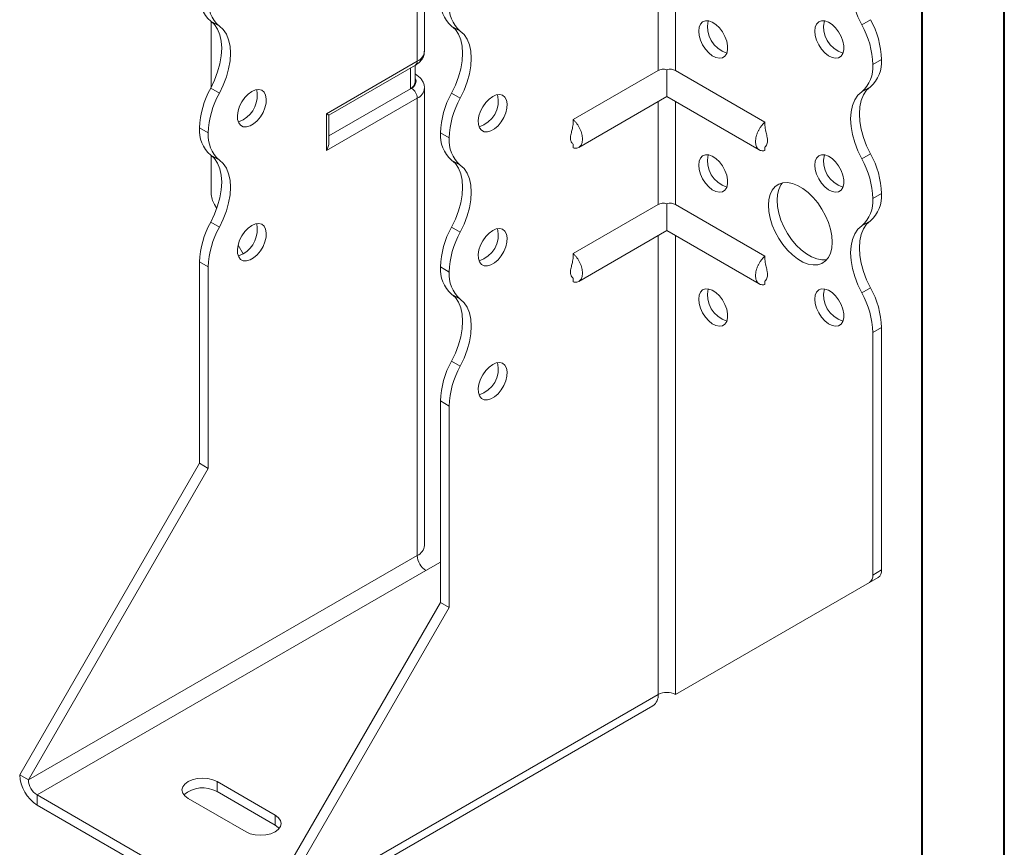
# Model space of a CAD drawing. Header units: millimetres. Extents: x 0 to 210, y 0 to 297.
# Tile 3 of 6: x 150 to 210, y 50 to 101. Entities that reach past the tile are written whole.
import ezdxf

# ---------------------------------------------------------------- set-up
doc = ezdxf.new("R2010")
doc.units = ezdxf.units.MM

msp = doc.modelspace()

# ---------------------------------------------------------------- linework, layer by layer
at = {"color": 7, "linetype": 'Continuous', "lineweight": 40}
for p, q in [((210.079, 0.215), (210.079, 297.215)), ((205.079, 5.215), (205.079, 292.215))]:
    msp.add_line(p, q, dxfattribs=at)
at = {"color": 7, "linetype": 'Continuous', "lineweight": 15}
for p, q in [((174.755, 98.95), (174.755, 104.87)), ((174.315, 98.338), (174.315, 104.257)), ((188.988, 104.05), (188.988, 97.774)), ((190.048, 97.774), (190.048, 104.05)), ((162.262, 100.484), (161.732, 100.791)), ((201.394, 100.567), (201.924, 100.873)), ((161.764, 100.767), (161.764, 96.768)), ((176.935, 100.18), (176.404, 100.486)), ((202.599, 98.442), (202.069, 98.136)), ((202.069, 98.135), (202.599, 98.441)), ((202.599, 98.442), (202.599, 98.441)), ((168.789, 95.147), (174.315, 98.338)), ((168.936, 95.063), (174.212, 98.109)), ((173.896, 96.666), (173.896, 97.926)), ((174.189, 97.075), (174.189, 98.095)), ((188.988, 97.774), (183.815, 94.788)), ((189.518, 97.828), (189.518, 96.191)), ((190.048, 97.774), (195.493, 94.631)), ((202.069, 98.136), (202.069, 98.135)), ((174.212, 97.546), (174.189, 97.559)), ((174.212, 97.546), (174.189, 97.557)), ((161.732, 96.707), (162.262, 96.401)), ((173.896, 96.666), (168.936, 93.803)), ((173.962, 96.704), (173.896, 96.666)), ((174.755, 68.84), (174.755, 96.704)), ((201.924, 96.791), (201.394, 96.485)), ((174.315, 96.092), (168.789, 92.902)), ((174.315, 68.228), (174.315, 96.092)), ((176.405, 96.403), (176.935, 96.097)), ((184.153, 93.094), (189.518, 96.191)), ((189.518, 96.191), (195.155, 92.937)), ((188.988, 95.885), (188.988, 89.609)), ((190.048, 89.609), (190.048, 95.885)), ((168.789, 92.902), (168.789, 95.147)), ((168.936, 93.395), (168.936, 95.063)), ((161.587, 93.971), (161.057, 94.277)), ((161.057, 94.276), (161.057, 94.277)), ((161.057, 94.276), (161.587, 93.97)), ((161.587, 93.97), (161.587, 93.971)), ((176.26, 93.665), (175.729, 93.971)), ((175.729, 93.971), (176.26, 93.665)), ((175.729, 93.971), (175.729, 93.971)), ((176.26, 93.665), (176.26, 93.665)), ((183.815, 93.281), (183.815, 93.06)), ((195.493, 93.119), (195.493, 92.903)), ((162.262, 92.319), (161.732, 92.625)), ((161.764, 92.602), (161.764, 90.305)), ((201.394, 92.401), (201.924, 92.707)), ((176.935, 92.014), (176.404, 92.32)), ((202.599, 90.277), (202.069, 89.971)), ((202.069, 89.97), (202.599, 90.276)), ((202.599, 90.277), (202.599, 90.276)), ((162.105, 89.377), (161.971, 89.608)), ((188.988, 89.609), (183.815, 86.623)), ((189.518, 89.663), (189.518, 88.026)), ((190.048, 89.609), (195.493, 86.466)), ((202.069, 89.971), (202.069, 89.97)), ((161.732, 88.542), (162.262, 88.236)), ((176.404, 88.237), (176.935, 87.931)), ((201.924, 88.625), (201.394, 88.319)), ((184.153, 84.928), (189.518, 88.026)), ((188.988, 87.719), (188.988, 59.757)), ((189.518, 88.026), (195.155, 84.771)), ((190.048, 59.757), (190.048, 87.719)), ((163.708, 86.6), (163.397, 87.139)), ((161.587, 85.805), (161.057, 86.112)), ((161.057, 73.842), (161.057, 86.112)), ((161.587, 73.536), (161.587, 85.805)), ((176.26, 85.501), (175.729, 85.807)), ((175.729, 85.806), (175.729, 85.807)), ((175.729, 85.806), (176.26, 85.499)), ((176.26, 85.499), (176.26, 85.501)), ((183.815, 85.116), (183.815, 84.895)), ((195.493, 84.953), (195.493, 84.737)), ((176.935, 83.849), (176.404, 84.155)), ((201.394, 84.236), (201.924, 84.542)), ((202.599, 82.112), (202.069, 81.806)), ((202.069, 81.806), (202.069, 67.037)), ((202.599, 82.112), (202.599, 67.343)), ((176.404, 80.071), (176.935, 79.765)), ((176.26, 77.335), (175.729, 77.641)), ((175.729, 65.372), (175.729, 77.641)), ((176.26, 65.066), (176.26, 77.335)), ((150.097, 54.859), (161.057, 73.842)), ((161.587, 73.536), (161.057, 73.842)), ((150.627, 54.553), (161.587, 73.536)), ((174.315, 68.228), (150.627, 54.553)), ((174.846, 67.309), (175.729, 67.819)), ((151.157, 53.634), (174.846, 67.309)), ((202.069, 67.037), (202.599, 67.343)), ((190.579, 60.064), (202.392, 66.886)), ((202.392, 66.886), (201.862, 66.58)), ((190.048, 59.757), (201.862, 66.58)), ((164.769, 46.389), (175.729, 65.372)), ((165.3, 46.083), (176.26, 65.066)), ((175.729, 65.372), (176.26, 65.066)), ((190.048, 59.757), (190.579, 60.064)), ((165.3, 46.083), (188.988, 59.757)), ((188.988, 59.757), (188.988, 59.757)), ((164.989, 45.396), (188.677, 59.071)), ((150.627, 54.553), (150.097, 54.859)), ((165.653, 52.41), (162.118, 54.451)), ((162.118, 53.838), (162.118, 54.451)), ((151.157, 53.634), (164.239, 46.082)), ((151.157, 53.634), (151.157, 53.022)), ((160.35, 53.43), (163.885, 51.389)), ((165.653, 51.797), (162.118, 53.838)), ((151.157, 53.022), (164.239, 45.47)), ((165.653, 51.797), (165.653, 52.41))]:
    msp.add_line(p, q, dxfattribs=at)
at = {"color": 7, "linetype": 'Continuous', "lineweight": 15, "flags": 128}
for points in [[(201.394, 100.567), (201.158, 101.057), (200.969, 101.556), (200.831, 102.052), (200.747, 102.537), (200.719, 102.998), (200.747, 103.427), (200.831, 103.815), (200.969, 104.152), (201.158, 104.433), (201.394, 104.65)], [(161.732, 100.791), (161.968, 100.573), (162.157, 100.293), (162.295, 99.955), (162.379, 99.568), (162.408, 99.139), (162.379, 98.677), (162.295, 98.193), (162.157, 97.696), (161.968, 97.197), (161.732, 96.707)], [(191.463, 100.176), (191.49, 100.414), (191.572, 100.605), (191.702, 100.737), (191.873, 100.801), (192.073, 100.794), (192.291, 100.717), (192.512, 100.573), (192.723, 100.372), (192.91, 100.127), (193.061, 99.853), (193.168, 99.567), (193.223, 99.288), (193.223, 99.032), (193.168, 98.816), (193.061, 98.653), (192.91, 98.554), (192.723, 98.525), (192.512, 98.568), (192.291, 98.679), (192.073, 98.853), (191.873, 99.078), (191.702, 99.339), (191.572, 99.621), (191.49, 99.906), (191.463, 100.176)], [(198.534, 100.177), (198.561, 100.415), (198.643, 100.606), (198.773, 100.737), (198.944, 100.802), (199.144, 100.795), (199.362, 100.717), (199.583, 100.574), (199.794, 100.373), (199.981, 100.128), (200.133, 99.854), (200.239, 99.568), (200.294, 99.288), (200.294, 99.033), (200.239, 98.817), (200.133, 98.654), (199.981, 98.555), (199.794, 98.526), (199.583, 98.568), (199.362, 98.68), (199.144, 98.854), (198.944, 99.078), (198.773, 99.34), (198.643, 99.622), (198.561, 99.907), (198.534, 100.177)], [(162.262, 96.401), (162.499, 96.891), (162.688, 97.39), (162.826, 97.887), (162.91, 98.371), (162.938, 98.833), (162.91, 99.262), (162.826, 99.649), (162.688, 99.987), (162.499, 100.267), (162.262, 100.484)], [(176.405, 96.403), (176.641, 96.893), (176.83, 97.391), (176.968, 97.888), (177.052, 98.373), (177.08, 98.834), (177.052, 99.263), (176.968, 99.651), (176.83, 99.988), (176.641, 100.268), (176.404, 100.486)], [(176.935, 96.097), (177.171, 96.587), (177.36, 97.085), (177.498, 97.582), (177.582, 98.066), (177.61, 98.528), (177.582, 98.957), (177.498, 99.344), (177.36, 99.682), (177.171, 99.962), (176.935, 100.18)], [(164.239, 96.501), (164.019, 96.342), (163.813, 96.129), (163.634, 95.875), (163.493, 95.597), (163.398, 95.311), (163.357, 95.035), (163.371, 94.788), (163.439, 94.584), (163.558, 94.437), (163.719, 94.355), (163.914, 94.344), (164.128, 94.404), (164.35, 94.532), (164.564, 94.719), (164.758, 94.955), (164.92, 95.223), (165.039, 95.508), (165.107, 95.791), (165.121, 96.054), (165.08, 96.281), (164.985, 96.458), (164.844, 96.574), (164.665, 96.621), (164.459, 96.596), (164.239, 96.501)], [(201.924, 96.791), (201.688, 96.574), (201.499, 96.293), (201.361, 95.956), (201.277, 95.568), (201.249, 95.139), (201.277, 94.677), (201.361, 94.193), (201.499, 93.696), (201.688, 93.197), (201.924, 92.707)], [(178.911, 96.196), (178.692, 96.038), (178.486, 95.824), (178.306, 95.571), (178.165, 95.292), (178.071, 95.006), (178.029, 94.731), (178.043, 94.483), (178.112, 94.28), (178.23, 94.132), (178.392, 94.05), (178.586, 94.039), (178.801, 94.099), (179.022, 94.227), (179.237, 94.415), (179.431, 94.65), (179.592, 94.918), (179.711, 95.203), (179.78, 95.486), (179.794, 95.749), (179.752, 95.976), (179.658, 96.154), (179.516, 96.269), (179.337, 96.316), (179.131, 96.291), (178.911, 96.196)], [(201.394, 92.401), (201.158, 92.891), (200.969, 93.39), (200.831, 93.887), (200.747, 94.371), (200.719, 94.833), (200.747, 95.262), (200.831, 95.649), (200.969, 95.987), (201.158, 96.267), (201.394, 96.485)], [(168.789, 95.147), (168.851, 95.112), (168.898, 95.085), (168.926, 95.068), (168.936, 95.063)], [(163.709, 94.766), (163.489, 94.671), (163.408, 94.653)], [(161.732, 92.625), (161.968, 92.408), (162.157, 92.127), (162.295, 91.79), (162.379, 91.403), (162.408, 90.973), (162.379, 90.512), (162.295, 90.027), (162.157, 89.53), (161.968, 89.032), (161.732, 88.542)], [(191.463, 92.011), (191.49, 92.249), (191.572, 92.439), (191.702, 92.571), (191.873, 92.636), (192.073, 92.629), (192.291, 92.551), (192.512, 92.408), (192.723, 92.207), (192.91, 91.962), (193.061, 91.688), (193.168, 91.402), (193.223, 91.122), (193.223, 90.866), (193.168, 90.65), (193.061, 90.488), (192.91, 90.389), (192.723, 90.36), (192.512, 90.402), (192.291, 90.514), (192.073, 90.688), (191.873, 90.912), (191.702, 91.174), (191.572, 91.456), (191.49, 91.741), (191.463, 92.011)], [(198.534, 92.012), (198.561, 92.249), (198.643, 92.44), (198.773, 92.572), (198.944, 92.636), (199.144, 92.63), (199.362, 92.552), (199.583, 92.408), (199.794, 92.208), (199.981, 91.962), (200.133, 91.688), (200.239, 91.403), (200.294, 91.123), (200.294, 90.867), (200.239, 90.651), (200.133, 90.489), (199.981, 90.39), (199.794, 90.361), (199.583, 90.403), (199.362, 90.515), (199.144, 90.688), (198.944, 90.913), (198.773, 91.175), (198.643, 91.457), (198.561, 91.742), (198.534, 92.012)], [(162.262, 88.236), (162.499, 88.726), (162.688, 89.224), (162.826, 89.721), (162.91, 90.206), (162.938, 90.667), (162.91, 91.096), (162.826, 91.484), (162.688, 91.821), (162.499, 92.102), (162.262, 92.319)], [(176.404, 88.237), (176.641, 88.727), (176.83, 89.226), (176.968, 89.722), (177.052, 90.207), (177.08, 90.669), (177.052, 91.098), (176.968, 91.485), (176.83, 91.823), (176.641, 92.103), (176.404, 92.32)], [(176.935, 87.931), (177.171, 88.421), (177.36, 88.919), (177.498, 89.416), (177.582, 89.901), (177.61, 90.362), (177.582, 90.792), (177.498, 91.179), (177.36, 91.516), (177.171, 91.797), (176.935, 92.014)], [(195.705, 89.562), (195.732, 89.916), (195.811, 90.23), (195.94, 90.495), (196.115, 90.704), (196.333, 90.851), (196.586, 90.933), (196.869, 90.946), (197.172, 90.891), (197.489, 90.77), (197.81, 90.584), (198.127, 90.34), (198.431, 90.045), (198.713, 89.705), (198.967, 89.331), (199.184, 88.932), (199.36, 88.521), (199.489, 88.106), (199.568, 87.701), (199.594, 87.317), (199.568, 86.962), (199.489, 86.648), (199.36, 86.383), (199.184, 86.174), (198.967, 86.027), (198.713, 85.945), (198.431, 85.932), (198.127, 85.987), (197.81, 86.109), (197.489, 86.294), (197.172, 86.538), (196.869, 86.834), (196.586, 87.173), (196.333, 87.547), (196.115, 87.946), (195.94, 88.358), (195.811, 88.772), (195.732, 89.177), (195.705, 89.562)], [(196.566, 90.929), (196.47, 90.801), (196.341, 90.536), (196.262, 90.222), (196.236, 89.868), (196.262, 89.483), (196.341, 89.078), (196.47, 88.664), (196.646, 88.252), (196.863, 87.853), (197.116, 87.479), (197.399, 87.14), (197.703, 86.844), (198.019, 86.6), (198.341, 86.415), (198.657, 86.293), (198.961, 86.238), (199.244, 86.251), (199.264, 86.255)], [(164.239, 88.336), (164.019, 88.177), (163.813, 87.964), (163.634, 87.71), (163.493, 87.431), (163.398, 87.145), (163.357, 86.87), (163.371, 86.623), (163.439, 86.419), (163.558, 86.271), (163.719, 86.19), (163.914, 86.178), (164.128, 86.239), (164.35, 86.367), (164.564, 86.554), (164.758, 86.789), (164.92, 87.058), (165.039, 87.342), (165.107, 87.625), (165.121, 87.889), (165.08, 88.116), (164.985, 88.293), (164.844, 88.409), (164.665, 88.455), (164.459, 88.431), (164.239, 88.336)], [(201.394, 84.236), (201.158, 84.726), (200.969, 85.225), (200.831, 85.721), (200.747, 86.206), (200.719, 86.667), (200.747, 87.097), (200.831, 87.484), (200.969, 87.822), (201.158, 88.102), (201.394, 88.319)], [(201.924, 88.625), (201.688, 88.408), (201.499, 88.128), (201.361, 87.79), (201.277, 87.403), (201.249, 86.974), (201.277, 86.512), (201.361, 86.028), (201.499, 85.531), (201.688, 85.032), (201.924, 84.542)], [(178.911, 88.031), (178.692, 87.872), (178.486, 87.659), (178.306, 87.405), (178.165, 87.126), (178.071, 86.841), (178.029, 86.565), (178.043, 86.318), (178.112, 86.114), (178.23, 85.967), (178.392, 85.885), (178.586, 85.874), (178.801, 85.934), (179.022, 86.062), (179.237, 86.249), (179.431, 86.485), (179.592, 86.753), (179.711, 87.038), (179.78, 87.32), (179.794, 87.584), (179.752, 87.811), (179.658, 87.988), (179.516, 88.104), (179.337, 88.151), (179.131, 88.126), (178.911, 88.031)], [(163.709, 86.601), (163.489, 86.506), (163.408, 86.488)], [(176.404, 80.071), (176.641, 80.561), (176.83, 81.06), (176.968, 81.557), (177.052, 82.041), (177.08, 82.503), (177.052, 82.932), (176.968, 83.32), (176.83, 83.657), (176.641, 83.938), (176.404, 84.155)], [(191.463, 83.845), (191.49, 84.083), (191.572, 84.274), (191.702, 84.406), (191.873, 84.47), (192.073, 84.464), (192.291, 84.386), (192.512, 84.242), (192.723, 84.042), (192.91, 83.796), (193.061, 83.522), (193.168, 83.237), (193.223, 82.957), (193.223, 82.701), (193.168, 82.485), (193.061, 82.322), (192.91, 82.224), (192.723, 82.194), (192.512, 82.237), (192.291, 82.349), (192.073, 82.522), (191.873, 82.747), (191.702, 83.008), (191.572, 83.291), (191.49, 83.576), (191.463, 83.845)], [(198.534, 83.846), (198.561, 84.084), (198.643, 84.275), (198.773, 84.407), (198.944, 84.471), (199.144, 84.464), (199.362, 84.387), (199.583, 84.243), (199.794, 84.042), (199.981, 83.797), (200.133, 83.523), (200.239, 83.237), (200.294, 82.958), (200.294, 82.702), (200.239, 82.486), (200.133, 82.323), (199.981, 82.224), (199.794, 82.195), (199.583, 82.238), (199.362, 82.349), (199.144, 82.523), (198.944, 82.748), (198.773, 83.009), (198.643, 83.291), (198.561, 83.576), (198.534, 83.846)], [(176.935, 79.765), (177.171, 80.255), (177.36, 80.754), (177.498, 81.251), (177.582, 81.735), (177.61, 82.197), (177.582, 82.626), (177.498, 83.014), (177.36, 83.351), (177.171, 83.631), (176.935, 83.849)], [(178.911, 79.866), (178.692, 79.707), (178.486, 79.494), (178.306, 79.24), (178.165, 78.961), (178.071, 78.675), (178.029, 78.4), (178.043, 78.153), (178.112, 77.949), (178.23, 77.801), (178.392, 77.719), (178.586, 77.708), (178.801, 77.768), (179.022, 77.896), (179.237, 78.084), (179.431, 78.319), (179.592, 78.588), (179.711, 78.872), (179.78, 79.155), (179.794, 79.418), (179.752, 79.646), (179.658, 79.823), (179.516, 79.938), (179.337, 79.985), (179.131, 79.96), (178.911, 79.866)], [(162.118, 54.451), (161.859, 54.565), (161.557, 54.637), (161.234, 54.662), (160.91, 54.637), (160.609, 54.565), (160.35, 54.451), (160.151, 54.301), (160.026, 54.127), (159.984, 53.94), (160.026, 53.754), (160.151, 53.58), (160.35, 53.43)], [(163.885, 51.389), (164.144, 51.274), (164.446, 51.202), (164.769, 51.178), (165.093, 51.202), (165.394, 51.274), (165.653, 51.389), (165.852, 51.539), (165.977, 51.713), (166.019, 51.899), (165.977, 52.086), (165.852, 52.26), (165.653, 52.41)], [(165.901, 51.593), (165.852, 51.648), (165.653, 51.797)]]:
    msp.add_lwpolyline(points, dxfattribs=at)
at = {"color": 7, "linetype": 'Continuous', "lineweight": 15}
for centre, radius, start, end in [((163.009, 102.276), 1.959, 175.16254, 229.32327), ((163.539, 101.97), 1.959, 175.16254, 229.32327), ((177.681, 101.971), 1.959, 175.16254, 229.32327), ((178.211, 101.665), 1.959, 175.16254, 229.32327), ((193.652, 100.42), 1.65, 166.69046, 253.30416), ((200.723, 100.42), 1.65, 166.69046, 253.30416), ((197.29, 98.277), 5.312, 1.78232, 29.26309), ((196.76, 97.971), 5.312, 1.78232, 29.26309), ((174.004, 99.025), 0.754, 294.37466, 354.3052), ((200.648, 98.276), 1.959, 310.67673, 4.83746), ((174.07, 98.311), 0.246, 305.01333, 6.29885), ((200.117, 97.97), 1.959, 310.67673, 4.83746), ((173.812, 97.109), 0.431, 290.26685, 29.20572), ((166.363, 94.112), 5.308, 150.73258, 178.21727), ((162.824, 96.275), 1.749, 300.39229, 11.17657), ((173.688, 97.124), 0.503, 294.37466, 354.3052), ((173.548, 96.057), 0.768, 2.60548, 57.39452), ((174.019, 96.768), 0.738, 293.67576, 355.21169), ((166.893, 93.806), 5.308, 150.73258, 178.21727), ((181.039, 93.806), 5.312, 150.73691, 178.21768), ((181.569, 93.5), 5.312, 150.73691, 178.21768), ((177.606, 95.929), 1.65, 286.69605, 13.30932), ((163.009, 94.111), 1.959, 175.16254, 229.32327), ((163.539, 93.804), 1.959, 175.16254, 229.32327), ((177.681, 93.806), 1.959, 175.16254, 229.32327), ((178.211, 93.5), 1.959, 175.16254, 229.32327), ((193.652, 92.254), 1.65, 166.69046, 253.30416), ((200.723, 92.255), 1.65, 166.69046, 253.30416), ((196.763, 89.806), 5.308, 1.78273, 29.26742), ((197.294, 90.112), 5.308, 1.78273, 29.26742), ((163.206, 90.354), 1.443, 181.9565, 211.14373), ((200.648, 90.111), 1.959, 310.67673, 4.83746), ((200.117, 89.805), 1.959, 310.67673, 4.83746), ((166.363, 85.947), 5.308, 150.73258, 178.21727), ((166.893, 85.64), 5.308, 150.73258, 178.21727), ((162.824, 88.11), 1.749, 300.39229, 11.17657), ((181.035, 85.642), 5.308, 150.73258, 178.21727), ((181.566, 85.336), 5.308, 150.73258, 178.21727), ((177.606, 87.764), 1.65, 286.69605, 13.30932), ((177.681, 85.64), 1.959, 175.16254, 229.32327), ((178.211, 85.334), 1.959, 175.16254, 229.32327), ((193.652, 84.089), 1.65, 166.69046, 253.30416), ((200.723, 84.089), 1.65, 166.69046, 253.30416), ((196.763, 81.641), 5.308, 1.78273, 29.26742), ((197.294, 81.947), 5.308, 1.78273, 29.26742), ((181.035, 77.476), 5.308, 150.73258, 178.21727), ((177.606, 79.598), 1.65, 286.69605, 13.30932), ((181.566, 77.17), 5.308, 150.73258, 178.21727), ((174.004, 68.915), 0.754, 294.37466, 354.3052), ((175.467, 68.28), 1.153, 182.60548, 237.39452), ((202.099, 67.294), 0.503, 305.69804, 5.62038), ((201.568, 66.988), 0.503, 305.69804, 5.62038), ((188.253, 59.676), 0.739, 305.01333, 6.29885), ((189.518, 58.734), 1.153, 62.60967, 117.39033), ((152.4, 54.964), 2.305, 182.60548, 237.39452), ((151.779, 54.605), 1.153, 182.60548, 237.39452), ((161.252, 52.333), 1.737, 60.10075, 131.45976)]:
    msp.add_arc(centre, radius, start, end, dxfattribs=at)
msp.add_ellipse((168.436, 93.106), major_axis=(0.354, 0.612), ratio=0.577335, start_param=4.71243, end_param=5.497828, dxfattribs=at)
for points, knots in [([(174.212, 98.109), (174.26, 98.139), (174.382, 98.215), (174.543, 98.368), (174.673, 98.569), (174.747, 98.767), (174.746, 98.895), (174.746, 98.948)], [0, 0, 0, 0, 0.158505, 0.401909, 0.630137, 0.849566, 1, 1, 1, 1]), ([(189.518, 97.828), (189.472, 97.843), (189.423, 97.852), (189.328, 97.86), (189.281, 97.859), (189.143, 97.843), (189.059, 97.815), (188.988, 97.774)], [0, 0, 0, 0, 0.25, 0.25, 0.5, 0.5, 1, 1, 1, 1]), ([(190.048, 97.774), (190.013, 97.794), (189.974, 97.812), (189.891, 97.839), (189.847, 97.848), (189.71, 97.865), (189.612, 97.858), (189.518, 97.828)], [0, 0, 0, 0, 0.25, 0.25, 0.5, 0.5, 1, 1, 1, 1]), ([(174.746, 96.707), (174.748, 96.736), (174.757, 96.843), (174.7, 97.023), (174.589, 97.227), (174.425, 97.407), (174.284, 97.498), (174.212, 97.546)], [0, 0, 0, 0, 0.082762, 0.308686, 0.530035, 0.757655, 1, 1, 1, 1]), ([(183.815, 93.06), (183.855, 93.049), (183.895, 93.044), (183.972, 93.041), (184.009, 93.044), (184.078, 93.059), (184.11, 93.071), (184.17, 93.103), (184.199, 93.123), (184.249, 93.171), (184.272, 93.199), (184.311, 93.262), (184.327, 93.297), (184.354, 93.374), (184.364, 93.415), (184.377, 93.502), (184.381, 93.549), (184.381, 93.646), (184.377, 93.696), (184.364, 93.799), (184.354, 93.852), (184.314, 94.013), (184.275, 94.122), (184.173, 94.336), (184.113, 94.437), (184.008, 94.581), (183.972, 94.626), (183.895, 94.711), (183.855, 94.751), (183.815, 94.788)], [0, 0, 0, 0, 0.0625, 0.0625, 0.125, 0.125, 0.1875, 0.1875, 0.25, 0.25, 0.3125, 0.3125, 0.375, 0.375, 0.4375, 0.4375, 0.5, 0.5, 0.5625, 0.5625, 0.625, 0.625, 0.75, 0.75, 0.875, 0.875, 0.9375, 0.9375, 1, 1, 1, 1]), ([(183.815, 94.584), (183.802, 94.467), (183.779, 94.268), (183.709, 94.029), (183.669, 93.85), (183.646, 93.698), (183.651, 93.567), (183.675, 93.479), (183.713, 93.398), (183.78, 93.335), (183.803, 93.288), (183.815, 93.264)], [0, 0, 0, 0, 0.183845, 0.312711, 0.387766, 0.468607, 0.561014, 0.614242, 0.675479, 0.825899, 1, 1, 1, 1]), ([(195.493, 94.631), (195.453, 94.594), (195.413, 94.554), (195.337, 94.469), (195.3, 94.424), (195.231, 94.329), (195.199, 94.28), (195.138, 94.178), (195.11, 94.125), (195.059, 94.019), (195.037, 93.965), (194.998, 93.858), (194.981, 93.803), (194.954, 93.696), (194.944, 93.643), (194.931, 93.54), (194.927, 93.489), (194.927, 93.344), (194.941, 93.255), (194.994, 93.102), (195.033, 93.039), (195.135, 92.942), (195.195, 92.91), (195.299, 92.887), (195.336, 92.884), (195.413, 92.887), (195.453, 92.892), (195.493, 92.903)], [0, 0, 0, 0, 0.0625, 0.0625, 0.125, 0.125, 0.1875, 0.1875, 0.25, 0.25, 0.3125, 0.3125, 0.375, 0.375, 0.4375, 0.4375, 0.5, 0.5, 0.625, 0.625, 0.75, 0.75, 0.875, 0.875, 0.9375, 0.9375, 1, 1, 1, 1]), ([(195.498, 93.109), (195.501, 93.109), (195.507, 93.109), (195.556, 93.169), (195.617, 93.274), (195.658, 93.402), (195.661, 93.574), (195.618, 93.8), (195.534, 94.081), (195.508, 94.305), (195.493, 94.427)], [0, 0, 0, 0, 0.082719, 0.205131, 0.329338, 0.43478, 0.526561, 0.636523, 0.801685, 1, 1, 1, 1]), ([(189.518, 89.663), (189.472, 89.677), (189.423, 89.687), (189.328, 89.695), (189.281, 89.694), (189.143, 89.678), (189.059, 89.65), (188.988, 89.609)], [0, 0, 0, 0, 0.25, 0.25, 0.5, 0.5, 1, 1, 1, 1]), ([(190.048, 89.609), (190.013, 89.629), (189.974, 89.646), (189.891, 89.673), (189.847, 89.683), (189.71, 89.699), (189.612, 89.692), (189.518, 89.663)], [0, 0, 0, 0, 0.25, 0.25, 0.5, 0.5, 1, 1, 1, 1]), ([(183.815, 86.419), (183.802, 86.302), (183.779, 86.103), (183.709, 85.863), (183.669, 85.685), (183.646, 85.533), (183.651, 85.402), (183.675, 85.313), (183.713, 85.233), (183.78, 85.169), (183.803, 85.123), (183.815, 85.098)], [0, 0, 0, 0, 0.183845, 0.312711, 0.387766, 0.468607, 0.561014, 0.614242, 0.675479, 0.825899, 1, 1, 1, 1]), ([(183.815, 84.895), (183.855, 84.884), (183.895, 84.878), (183.972, 84.876), (184.009, 84.879), (184.078, 84.894), (184.11, 84.905), (184.17, 84.937), (184.199, 84.958), (184.249, 85.006), (184.272, 85.033), (184.311, 85.096), (184.327, 85.132), (184.354, 85.208), (184.364, 85.249), (184.377, 85.337), (184.381, 85.384), (184.381, 85.48), (184.377, 85.53), (184.364, 85.633), (184.354, 85.687), (184.314, 85.848), (184.275, 85.956), (184.173, 86.17), (184.113, 86.272), (184.008, 86.415), (183.972, 86.461), (183.895, 86.546), (183.855, 86.586), (183.815, 86.623)], [0, 0, 0, 0, 0.0625, 0.0625, 0.125, 0.125, 0.1875, 0.1875, 0.25, 0.25, 0.3125, 0.3125, 0.375, 0.375, 0.4375, 0.4375, 0.5, 0.5, 0.5625, 0.5625, 0.625, 0.625, 0.75, 0.75, 0.875, 0.875, 0.9375, 0.9375, 1, 1, 1, 1]), ([(195.493, 86.466), (195.453, 86.428), (195.413, 86.389), (195.337, 86.304), (195.3, 86.258), (195.231, 86.164), (195.199, 86.115), (195.138, 86.013), (195.11, 85.96), (195.059, 85.854), (195.037, 85.8), (194.998, 85.692), (194.981, 85.637), (194.954, 85.53), (194.944, 85.478), (194.931, 85.375), (194.927, 85.324), (194.927, 85.178), (194.941, 85.09), (194.994, 84.937), (195.033, 84.873), (195.135, 84.776), (195.195, 84.744), (195.299, 84.722), (195.336, 84.719), (195.413, 84.721), (195.453, 84.727), (195.493, 84.737)], [0, 0, 0, 0, 0.0625, 0.0625, 0.125, 0.125, 0.1875, 0.1875, 0.25, 0.25, 0.3125, 0.3125, 0.375, 0.375, 0.4375, 0.4375, 0.5, 0.5, 0.625, 0.625, 0.75, 0.75, 0.875, 0.875, 0.9375, 0.9375, 1, 1, 1, 1]), ([(195.498, 84.944), (195.501, 84.944), (195.507, 84.944), (195.556, 85.004), (195.617, 85.109), (195.658, 85.237), (195.661, 85.408), (195.618, 85.634), (195.534, 85.916), (195.508, 86.14), (195.493, 86.262)], [0, 0, 0, 0, 0.0827188, 0.2051315, 0.3293385, 0.4347802, 0.5265606, 0.6365233, 0.8016854, 1, 1, 1, 1])]:
    msp.add_open_spline(points, degree=3, knots=knots, dxfattribs=at)
for points in [[(183.815, 94.788), (183.815, 94.72), (183.815, 94.652), (183.815, 94.584)], [(195.493, 94.631), (195.493, 94.563), (195.493, 94.495), (195.493, 94.427)], [(183.815, 86.623), (183.815, 86.555), (183.815, 86.487), (183.815, 86.419)], [(195.493, 86.466), (195.493, 86.398), (195.493, 86.33), (195.493, 86.262)]]:
    msp.add_open_spline(points, degree=3, dxfattribs=at)

doc.saveas('drawing.dxf')
